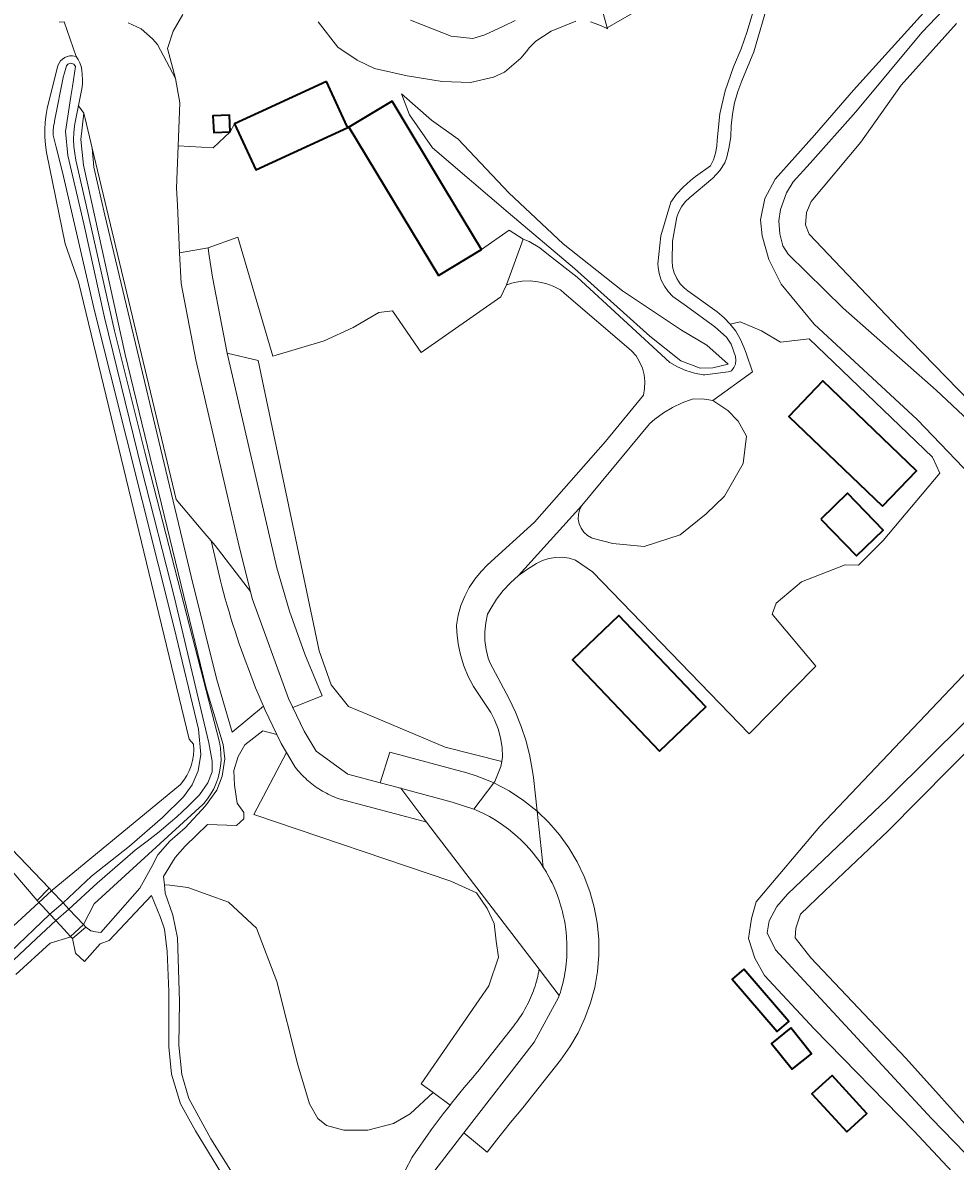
# Model space of a CAD drawing. Header units: metres. Extents: x 152737 to 157444, y 374779 to 378487.
# Tile 46 of 95: x 154053 to 154199, y 377615 to 377793. Entities that reach past the tile are written whole.
import ezdxf
from ezdxf.enums import TextEntityAlignment as Align

# ---------------------------------------------------------------- set-up
doc = ezdxf.new("R2010")
doc.units = ezdxf.units.M
for name, color, linetype, lineweight in [('B-XX-KW-KUNSTWERK_DEK-GV', 170, 'Continuous', 18), ('B-XX-OG-BEBOUWING_SCHUUR-GV', 7, 'Continuous', 35), ('B-XX-OG-TERREIN_CULTUURSCHEIDING-GV', 7, 'Continuous', 18), ('B-XX-OG-TERREIN_ONBEGROEID-GV', 7, 'Continuous', 18), ('B-XX-OG-TOPOGRAFIE-T18', 10, 'Continuous', 18), ('B-XX-OG-WATER-GV', 130, 'Continuous', 18), ('B-XX-OG-WATER_SLOOT-GV', 120, 'Continuous', 18), ('B-XX-OG-WEG-GV', 7, 'Continuous', 18), ('B-XX-VH-VERHARDING_BEDRIJFSVLOERPLAAT-GV', 252, 'Continuous', 18)]:
    doc.layers.add(name, color=color, linetype=linetype, lineweight=lineweight)
doc.styles.add('NLCS-ISO-M-T18', font='NLCS-ISO.ttf', dxfattribs={"height": 1.8})

msp = doc.modelspace()

# ---------------------------------------------------------------- linework, layer by layer
at = {"layer": 'B-XX-KW-KUNSTWERK_DEK-GV'}
msp.add_lwpolyline([(154055.998, 377655.585), (154056.502, 377655.044), (154057.696, 377653.763), (154058.648, 377652.743), (154059.377, 377651.961), (154060.959, 377650.265), (154061.241, 377649.963), (154063.36, 377651.731), (154062.97, 377652.144), (154060.695, 377654.549), (154059.788, 377655.507), (154057.985, 377657.413), (154057.599, 377657.82), (154055.709, 377655.894)], close=True, dxfattribs=at)
at = {"layer": 'B-XX-OG-BEBOUWING_SCHUUR-GV'}
for points in [[(154100.996, 377784.042), (154090.347, 377779.136), (154086.614, 377777.416), (154089.93, 377770.22), (154104.312, 377776.846), (154104.237, 377777.009)], [(154118.491, 377753.666), (154125.231, 377757.726), (154119.508, 377767.227), (154111.238, 377780.956), (154104.498, 377776.896)], [(154085.93, 377776.178), (154085.811, 377778.751), (154083.237, 377778.65), (154083.356, 377776.059)], [(154187.981, 377717.564), (154193.297, 377723.114), (154178.611, 377737.182), (154173.294, 377731.631)], [(154178.296, 377715.55), (154183.868, 377709.794), (154188.051, 377713.844), (154182.479, 377719.6)], [(154153.07, 377679.253), (154160.343, 377686.172), (154146.741, 377700.469), (154139.468, 377693.55)], [(154166.274, 377645.14), (154164.437, 377643.559), (154171.469, 377635.386), (154173.306, 377636.967)], [(154173.608, 377635.979), (154170.583, 377633.541), (154173.851, 377629.486), (154176.876, 377631.924)], [(154182.361, 377619.707), (154185.491, 377622.574), (154180.06, 377628.505), (154176.93, 377625.638)]]:
    msp.add_lwpolyline(points, close=True, dxfattribs=at)
at = {"layer": 'B-XX-OG-TERREIN_CULTUURSCHEIDING-GV'}
for points in [[(154205.61, 377727.005), (154196.333, 377735.72), (154181.82, 377748.582), (154173.227, 377757.027), (154172.381, 377758.327), (154171.909, 377760.181), (154171.762, 377762.206), (154172.003, 377764.019), (154172.942, 377766.611), (154174.006, 377768.329), (154176.638, 377771.226), (154183.778, 377779.302), (154194.125, 377791.71), (154208.478, 377806.822)], [(154208.478, 377806.822), (154194.125, 377791.71), (154183.778, 377779.302), (154176.638, 377771.226), (154174.006, 377768.329), (154172.942, 377766.611), (154172.003, 377764.019), (154171.762, 377762.206), (154171.909, 377760.181), (154172.381, 377758.327), (154173.227, 377757.027), (154181.82, 377748.582), (154196.333, 377735.72), (154205.61, 377727.005)], [(154162.966, 377802.906), (154144.894, 377792.427), (154144.938, 377792.264), (154144.764, 377792.347), (154143.61, 377792.898), (154142.285, 377793.344)], [(154144.181, 377795.071), (154144.894, 377792.427), (154162.966, 377802.906)], [(154202.524, 377803.406), (154194.892, 377795.321), (154189.359, 377789.247), (154183.398, 377782.672), (154177.334, 377775.658), (154171.16, 377768.75), (154169.572, 377765.707), (154168.865, 377762.407), (154169.13, 377759.891), (154170.184, 377756.185), (154172.118, 377752.33), (154177.274, 377746.068), (154193.382, 377731.131), (154212.655, 377710.991)], [(154212.655, 377710.991), (154193.382, 377731.131), (154177.274, 377746.068), (154172.118, 377752.33), (154170.184, 377756.185), (154169.13, 377759.891), (154168.865, 377762.407), (154169.572, 377765.707), (154171.16, 377768.75), (154177.334, 377775.658), (154183.398, 377782.672), (154189.359, 377789.247), (154194.892, 377795.321), (154202.524, 377803.406)], [(154078.511, 377794.537), (154077.009, 377791.9), (154076.145, 377789.171), (154077.393, 377784.482), (154078.054, 377780.706), (154077.796, 377773.986), (154083.259, 377773.651), (154085.93, 377776.178), (154086.614, 377777.416), (154090.347, 377779.136), (154100.996, 377784.042), (154104.237, 377777.009), (154104.498, 377776.896), (154111.238, 377780.956), (154119.508, 377767.227), (154125.231, 377757.726), (154129.557, 377760.791), (154131.766, 377759.376), (154132.669, 377758.97), (154134.384, 377758.004), (154135.701, 377756.93), (154140.202, 377753.416), (154154.669, 377740.067), (154155.894, 377739.363), (154157.19, 377738.803), (154158.541, 377738.392), (154159.93, 377738.137), (154160.179, 377738.109), (154163.819, 377738.597), (154164.35, 377738.778), (154164.719, 377739.257), (154164.95, 377739.817), (154165.028, 377740.418), (154164.947, 377741.02), (154164.301, 377742.91), (154163.533, 377744.019), (154161.725, 377745.623), (154157.315, 377748.864), (154155.181, 377750.415), (154154.448, 377751.169), (154153.838, 377752.025), (154153.364, 377752.964), (154153.038, 377753.964), (154152.867, 377755.002), (154152.842, 377755.519), (154153.277, 377759.878), (154154.865, 377765.147), (154155.76, 377766.38), (154156.78, 377767.514), (154157.913, 377768.536), (154158.721, 377769.147), (154161.03, 377770.827), (154161.519, 377771.796), (154161.86, 377772.827), (154162.046, 377773.897), (154162.079, 377774.87), (154162.518, 377778.995), (154163.341, 377782.566), (154164.629, 377786.332), (154165.84, 377789.161), (154166.774, 377791.845), (154167.963, 377795.89)], [(154170.194, 377796.68), (154167.814, 377788.683), (154165.979, 377784.158), (154165.331, 377782.452), (154164.829, 377780.697), (154164.479, 377778.905), (154164.283, 377777.109), (154164.213, 377775.447), (154163.985, 377773.801), (154163.599, 377772.183), (154163.314, 377771.29), (154162.54, 377770.106), (154161.439, 377768.916), (154157.799, 377765.856), (154157.093, 377765.18), (154156.507, 377764.399), (154156.056, 377763.533), (154155.797, 377762.778), (154155.117, 377759.023), (154155.033, 377755.98), (154155.123, 377755.016), (154155.37, 377754.081), (154155.767, 377753.198), (154156.303, 377752.393), (154156.964, 377751.687), (154157.505, 377751.253), (154162.103, 377747.969), (154163.18, 377747.076), (154164.15, 377746.068), (154165.701, 377746.406), (154169.014, 377745.042), (154172.006, 377743.233), (154176.489, 377743.754), (154195.786, 377725.259), (154196.928, 377722.759), (154188.057, 377712.202), (154184.182, 377708.373), (154182.115, 377708.43), (154175.306, 377705.769), (154171.329, 377702.408), (154170.703, 377700.706), (154177.521, 377692.565), (154167.101, 377681.948), (154142.59, 377707.33), (154139.937, 377709.153), (154138.927, 377709.45), (154137.883, 377709.593), (154136.829, 377709.578), (154135.788, 377709.406), (154134.784, 377709.08), (154133.864, 377708.621), (154132.408, 377707.749), (154131.041, 377706.744), (154129.774, 377705.616), (154128.619, 377704.373), (154127.585, 377703.027), (154126.683, 377701.591), (154126.197, 377700.667), (154125.896, 377699.313), (154125.754, 377697.933), (154125.771, 377696.547), (154125.948, 377695.172), (154126.281, 377693.826), (154126.571, 377693.001), (154129.525, 377687.535), (154130.564, 377685.361), (154131.456, 377683.123), (154132.199, 377680.832), (154132.789, 377678.496), (154133.223, 377676.128), (154133.354, 377675.16), (154133.936, 377669.846), (154135.76, 377668.089), (154137.42, 377666.178), (154138.905, 377664.127), (154140.202, 377661.952), (154141.301, 377659.672), (154142.194, 377657.302), (154142.874, 377654.863), (154143.334, 377652.374), (154143.572, 377649.853), (154143.586, 377647.321), (154143.376, 377644.798), (154142.942, 377642.303), (154142.29, 377639.857), (154141.423, 377637.478), (154140.348, 377635.185), (154139.075, 377632.997), (154137.613, 377630.93), (154131.71, 377623.43), (154129.793, 377621.177), (154128.763, 377619.908), (154127.929, 377618.88), (154126.118, 377616.541), (154122.473, 377619.54), (154117.92, 377613.655)], [(154142.285, 377793.344), (154143.61, 377792.898), (154144.764, 377792.347), (154144.938, 377792.264), (154144.894, 377792.427), (154144.181, 377795.071)], [(154061.824, 377787.934), (154059.949, 377793.362), (154059.164, 377793.33)], [(154139.979, 377793.49), (154136.152, 377791.915), (154133.737, 377790.32), (154132.767, 377789.362), (154132.206, 377788.683), (154131.387, 377787.691), (154128.841, 377785.481), (154127.116, 377784.697), (154123.511, 377783.879), (154119.088, 377784.033), (154113.618, 377784.92), (154108.52, 377786.049), (154105.768, 377787.363), (154102.77, 377789.376), (154099.687, 377793.363)], [(154099.687, 377793.363), (154102.77, 377789.376), (154105.768, 377787.363), (154108.52, 377786.049), (154113.618, 377784.92), (154119.088, 377784.033), (154123.511, 377783.879), (154127.116, 377784.697), (154128.841, 377785.481), (154131.387, 377787.691), (154132.206, 377788.683), (154132.767, 377789.362), (154133.737, 377790.32), (154136.152, 377791.915), (154139.979, 377793.49)], [(154130.479, 377793.598), (154128.569, 377792.623), (154125.772, 377791.349), (154123.855, 377790.75), (154120.51, 377791.112), (154115.847, 377792.947), (154114.117, 377793.628)], [(154114.117, 377793.628), (154115.847, 377792.947), (154120.51, 377791.112), (154123.855, 377790.75), (154125.772, 377791.349), (154128.569, 377792.623), (154130.479, 377793.598)], [(154214.612, 377720.594), (154190.531, 377745.397), (154176.468, 377760.135), (154175.893, 377761.604), (154176.077, 377763.525), (154176.813, 377765.237), (154184.588, 377774.53), (154190.89, 377783.467), (154199.535, 377793.105)], [(154080.21, 377680.327), (154079.501, 377681.131), (154062.179, 377752.707), (154060.107, 377758.614), (154057.193, 377772.944), (154057.024, 377774.123), (154056.932, 377775.309), (154056.92, 377776.5), (154056.986, 377777.688), (154057.131, 377778.869), (154057.306, 377779.819), (154058.984, 377786.512), (154059.153, 377786.899), (154059.393, 377787.247), (154059.693, 377787.545), (154060.045, 377787.78), (154060.434, 377787.945), (154060.847, 377788.035), (154061.27, 377788.045), (154061.824, 377787.934)], [(154203.231, 377618.31), (154191.604, 377631.231), (154176.742, 377646.903), (154174.274, 377650.036), (154174.41, 377651.573), (154175.137, 377653.778), (154178.961, 377657.409), (154188.86, 377666.778), (154227.42, 377705.802)], [(154203.43, 377694.111), (154178.165, 377667.457), (154168.19, 377655.658), (154167.47, 377653.07), (154166.98, 377649.938), (154167.967, 377646.888), (154169.496, 377644.176), (154177.265, 377635.825), (154192.845, 377619.837), (154209.387, 377602.168)], [(154209.387, 377602.168), (154192.845, 377619.837), (154177.265, 377635.825), (154169.496, 377644.176), (154167.967, 377646.888), (154166.98, 377649.938), (154167.47, 377653.07), (154168.19, 377655.658), (154178.165, 377667.457), (154203.43, 377694.111)], [(154220.345, 377596.355), (154195.606, 377621.764), (154171.233, 377648.167), (154169.924, 377650.827), (154170.219, 377652.696), (154171.437, 377654.965), (154173.101, 377656.858), (154188.796, 377671.856), (154189.273, 377672.312), (154200.806, 377683.728)], [(154200.806, 377683.728), (154189.273, 377672.312), (154188.796, 377671.856), (154173.101, 377656.858), (154171.437, 377654.965), (154170.219, 377652.696), (154169.924, 377650.827), (154171.233, 377648.167), (154195.606, 377621.764), (154220.345, 377596.355)], [(154049.994, 377650.062), (154055.998, 377655.585), (154056.01, 377655.596), (154057.985, 377657.413), (154058.083, 377657.503), (154076.068, 377672.326), (154078.142, 377674.035)], [(154111.089, 377609.458), (154114.392, 377615.712), (154114.978, 377616.579), (154115.571, 377617.441), (154116.17, 377618.299), (154116.775, 377619.153), (154117.387, 377620.001), (154118.006, 377620.845), (154118.631, 377621.685), (154119.263, 377622.519), (154119.901, 377623.348), (154120.321, 377623.887), (154117.661, 377625.828), (154114.1, 377622.51), (154111.489, 377620.993), (154107.481, 377619.962), (154103.717, 377619.964), (154100.985, 377620.693), (154099.65, 377621.786), (154098.315, 377624.094), (154096.496, 377630.166), (154093.222, 377643.22), (154090.067, 377651.539), (154085.637, 377655.608), (154079.323, 377657.917), (154076.47, 377658.283), (154075.632, 377658.334), (154075.744, 377657.035), (154076.955, 377653.582), (154077.673, 377650.039), (154077.987, 377640.084), (154077.887, 377633.273), (154078.338, 377628.654), (154079.465, 377624.937), (154082.902, 377618.628), (154086.226, 377613.277)], [(154084.592, 377613.165), (154080.479, 377619.867), (154078.169, 377624.092), (154076.76, 377628.711), (154076.31, 377632.992), (154076.31, 377641.666), (154076.084, 377647.918), (154075.631, 377651.431), (154075.011, 377653.234), (154073.603, 377656.669), (154067.01, 377649.629), (154065.602, 377649.122), (154063.123, 377646.362), (154061.714, 377647.657), (154061.241, 377649.963), (154060.959, 377650.265), (154060.848, 377650.163), (154057.788, 377649.194), (154052.382, 377644.331)]]:
    msp.add_lwpolyline(points, dxfattribs=at)
for points in [[(154139.796, 377754.788), (154129.397, 377763.522), (154117.563, 377773.638), (154113.992, 377778.834), (154112.711, 377782.098), (154117.39, 377777.956), (154121.577, 377775.027), (154129.528, 377766.624), (154138.035, 377758.607), (154147.282, 377751.261), (154156.506, 377745.136), (154160.495, 377742.766), (154163.837, 377739.822), (154161.406, 377739.214), (154159.434, 377739.177), (154156.406, 377740.343), (154151.545, 377744.2)], [(154129.397, 377763.522), (154139.796, 377754.788), (154151.545, 377744.2), (154156.406, 377740.343), (154159.434, 377739.177), (154161.406, 377739.214), (154163.837, 377739.822), (154160.495, 377742.766), (154156.506, 377745.136), (154147.282, 377751.261), (154138.035, 377758.607), (154129.528, 377766.624), (154121.577, 377775.027), (154117.39, 377777.956), (154112.711, 377782.098), (154113.992, 377778.834), (154117.563, 377773.638)], [(154060.959, 377650.265), (154061.241, 377649.963), (154063.36, 377651.731), (154064.106, 377651.148), (154064.872, 377650.97), (154065.696, 377650.861), (154071.8, 377657.796), (154073.659, 377661.232), (154074.617, 377663.034), (154076.476, 377665.175), (154078.899, 377667.259), (154082.05, 377670.681), (154083.849, 377673.136), (154084.692, 377675.318), (154085.089, 377678.044), (154084.841, 377680.275), (154082.172, 377689.125), (154069.507, 377741.308), (154063.005, 377770.952), (154062.571, 377774.948), (154063.024, 377779.065), (154062.204, 377780.247), (154062.203, 377780.248), (154061.64, 377777.425), (154061.587, 377777.087), (154061.472, 377776.012), (154061.436, 377774.932), (154061.481, 377773.852), (154061.605, 377772.778), (154061.808, 377771.716), (154063.373, 377764.671), (154067.856, 377744.995), (154072.561, 377726.02), (154079.63, 377698.672), (154084.234, 377680.645), (154084.4, 377679.727), (154084.486, 377678.797), (154084.492, 377677.864), (154084.419, 377676.933), (154084.266, 377676.013), (154084.035, 377675.108), (154083.728, 377674.227), (154083.346, 377673.376), (154082.892, 377672.56), (154082.371, 377671.786), (154081.785, 377671.059), (154081.639, 377670.897), (154064.628, 377655.378), (154062.97, 377652.144), (154062.928, 377652.062)], [(154091.117, 377686.278), (154090.707, 377687.243), (154090.304, 377688.212), (154089.908, 377689.183), (154089.52, 377690.158), (154089.14, 377691.135), (154088.766, 377692.115), (154088.401, 377693.098), (154088.043, 377694.084), (154087.692, 377695.073), (154087.349, 377696.064), (154087.013, 377697.058), (154086.685, 377698.054), (154086.365, 377699.053), (154086.052, 377700.054), (154085.747, 377701.058), (154085.45, 377702.064), (154085.16, 377703.072), (154084.878, 377704.082), (154084.604, 377705.094), (154084.39, 377705.905), (154083.144, 377711.28), (154082.936, 377712.176), (154081.67, 377713.681), (154077.49, 377718.65), (154064.348, 377773.586), (154064.582, 377770.612), (154066.307, 377763.127), (154079.835, 377706.573), (154083.778, 377690.606), (154086.245, 377682.221)], [(154138.18, 377750.928), (154137.571, 377751.45), (154136.461, 377752.017), (154135.287, 377752.439), (154134.069, 377752.706), (154132.827, 377752.816), (154131.582, 377752.766), (154130.353, 377752.557), (154129.157, 377752.192), (154128.246, 377750.32), (154115.775, 377741.625), (154111.304, 377748.169), (154109.181, 377747.884), (154105.156, 377745.525), (154100.613, 377743.478), (154092.584, 377741.076), (154087.126, 377759.669), (154082.463, 377758.029), (154082.561, 377757.101), (154083.147, 377753.413), (154085.45, 377741.537), (154090.292, 377740.391), (154099.841, 377694.931), (154101.727, 377689.616), (154104.419, 377686.252), (154107.461, 377684.979), (154119.539, 377679.881), (154128.414, 377677.649), (154128.537, 377678.345), (154128.457, 377679.843), (154128.218, 377681.325), (154127.823, 377682.773), (154127.277, 377684.171), (154126.713, 377685.284), (154123.971, 377689.351), (154123.15, 377690.944), (154122.475, 377692.604), (154121.95, 377694.318), (154121.58, 377696.071), (154121.367, 377697.85), (154121.315, 377698.987), (154121.59, 377700.526), (154122.021, 377702.029), (154122.603, 377703.481), (154123.33, 377704.866), (154124.195, 377706.17), (154125.188, 377707.379), (154126.196, 377708.387), (154133.512, 377715.07), (154144.649, 377727.719), (154150.552, 377734.938), (154150.751, 377735.996), (154150.791, 377737.072), (154150.672, 377738.142), (154150.397, 377739.183), (154149.971, 377740.172), (154149.403, 377741.086), (154148.706, 377741.906), (154148.646, 377741.968)], [(154100.313, 377687.909), (154095.727, 377686.099), (154097.503, 377682.399), (154099.352, 377679.26), (154104.306, 377675.665), (154109.395, 377674.307), (154110.906, 377679.078), (154122.952, 377675.863), (154124.376, 377675.413), (154125.775, 377674.889), (154127.145, 377674.292), (154127.33, 377674.535), (154128.271, 377676.845), (154128.414, 377677.649), (154119.539, 377679.881), (154107.461, 377684.979), (154104.419, 377686.252), (154101.727, 377689.616), (154099.841, 377694.931), (154090.292, 377740.391), (154085.45, 377741.537), (154093.235, 377707.955), (154095.224, 377701.146), (154097.586, 377694.457)], [(154150.683, 377711.298), (154156.284, 377713.081), (154160.381, 377716.371), (154163.235, 377719.15), (154166.161, 377724.269), (154166.709, 377728.513), (154165.368, 377730.884), (154163.741, 377732.551), (154161.417, 377734.105), (154159.815, 377734.375), (154158.189, 377734.33), (154156.629, 377733.76), (154155.13, 377733.045), (154153.706, 377732.189), (154152.37, 377731.202), (154151.523, 377730.465), (154140.903, 377717.685), (154140.575, 377717.014), (154140.398, 377716.289), (154140.38, 377715.543), (154140.52, 377714.81), (154140.812, 377714.123), (154141.244, 377713.515), (154141.796, 377713.012), (154142.442, 377712.638), (154142.729, 377712.526), (154145.784, 377711.74)], [(154075.632, 377658.334), (154076.47, 377658.283), (154079.323, 377657.917), (154085.637, 377655.608), (154090.067, 377651.539), (154093.222, 377643.22), (154096.496, 377630.166), (154098.315, 377624.094), (154099.65, 377621.786), (154100.985, 377620.693), (154103.717, 377619.964), (154107.481, 377619.962), (154111.489, 377620.993), (154114.1, 377622.51), (154117.661, 377625.828), (154115.801, 377627.184), (154126.371, 377642.541), (154127.89, 377647.033), (154127.549, 377649.553), (154127.224, 377652.316), (154126.139, 377654.653), (154124.433, 377657.113), (154120.464, 377658.905), (154089.648, 377669.328), (154094.743, 377679.046), (154093.904, 377680.472), (154093.226, 377681.871), (154091.045, 377682.445), (154088.219, 377680.247), (154087.188, 377678.409), (154086.515, 377676.211), (154086.604, 377673.924), (154087.008, 377671.144), (154088.04, 377669.664), (154088.04, 377668.677), (154086.918, 377667.601), (154082.388, 377667.781), (154078.889, 377664.417), (154077.314, 377662.596), (154075.519, 377659.636)], [(154055.709, 377655.894), (154049.967, 377662.687), (154051.784, 377663.934), (154057.599, 377657.82)]]:
    msp.add_lwpolyline(points, close=True, dxfattribs=at)
msp.add_arc((154071.815, 377679.6), 8.426, 318.66457, 4.94701, dxfattribs=at)
at = {"layer": 'B-XX-OG-TERREIN_ONBEGROEID-GV'}
msp.add_lwpolyline([(154069.975, 377793.229), (154071.979, 377792.273), (154073.767, 377790.711), (154074.534, 377789.792), (154077.393, 377784.482), (154076.145, 377789.171), (154077.009, 377791.9), (154078.511, 377794.537)], dxfattribs=at)
msp.add_lwpolyline([(154172.006, 377743.233), (154169.014, 377745.042), (154165.701, 377746.406), (154164.15, 377746.068), (154164.998, 377744.957), (154165.713, 377743.759), (154166.287, 377742.488), (154166.62, 377741.502), (154167.622, 377738.61), (154161.417, 377734.105), (154163.741, 377732.551), (154165.368, 377730.884), (154166.709, 377728.513), (154166.161, 377724.269), (154163.235, 377719.15), (154160.381, 377716.371), (154156.284, 377713.081), (154150.683, 377711.298), (154145.784, 377711.74), (154142.729, 377712.526), (154142.442, 377712.638), (154141.796, 377713.012), (154141.244, 377713.515), (154140.812, 377714.123), (154140.52, 377714.81), (154140.38, 377715.543), (154140.398, 377716.289), (154140.575, 377717.014), (154140.903, 377717.685), (154131.041, 377706.744), (154132.408, 377707.749), (154133.864, 377708.621), (154134.784, 377709.08), (154135.788, 377709.406), (154136.829, 377709.578), (154137.883, 377709.593), (154138.927, 377709.45), (154139.937, 377709.153), (154142.59, 377707.33), (154167.101, 377681.948), (154177.521, 377692.565), (154170.703, 377700.706), (154171.329, 377702.408), (154175.306, 377705.769), (154182.115, 377708.43), (154184.182, 377708.373), (154188.057, 377712.202), (154196.928, 377722.759), (154195.786, 377725.259), (154176.489, 377743.754)], close=True, dxfattribs=at)
at = {"layer": 'B-XX-OG-WATER-GV'}
msp.add_lwpolyline([(154050.308, 377644.95), (154055.59, 377649.886), (154058.648, 377652.743), (154060.695, 377654.549), (154065.144, 377658.613), (154071.061, 377663.787), (154072.959, 377665.17), (154074.808, 377666.616), (154076.607, 377668.125), (154077.584, 377668.989), (154079.301, 377670.591), (154080.961, 377672.251), (154081.142, 377672.438), (154082.446, 377674.325), (154083.122, 377676.031), (154083.103, 377677.691), (154082.605, 377680.58), (154077.189, 377703.448), (154072.081, 377723.248), (154066.271, 377747.091), (154063.027, 377761.765), (154060.541, 377772.443), (154060.151, 377776.22), (154061.013, 377781.671), (154061.235, 377783.227), (154061.734, 377786.364), (154061.445, 377786.753), (154060.978, 377786.889), (154060.525, 377786.715), (154060.341, 377786.492), (154059.892, 377785.023), (154059.867, 377784.894), (154058.47, 377777.832), (154058.427, 377777.683), (154058.284, 377777.013), (154058.221, 377776.331), (154058.238, 377775.647), (154058.725, 377773.746), (154059.722, 377769.857), (154064.71, 377748.126), (154077.166, 377698.534), (154080.992, 377682.683), (154081.345, 377678.752), (154080.898, 377676.186), (154079.993, 377673.999), (154078.601, 377672.118), (154075.328, 377668.892), (154070.191, 377664.409), (154064.211, 377659.705), (154059.788, 377655.507), (154057.696, 377653.763), (154051.498, 377647.832)], dxfattribs=at)
at = {"layer": 'B-XX-OG-WATER_SLOOT-GV'}
for points in [[(154062.713, 377785.81), (154062.602, 377786.382), (154062.415, 377786.933), (154062.154, 377787.454), (154061.824, 377787.934), (154061.27, 377788.045), (154060.847, 377788.035), (154060.434, 377787.945), (154060.045, 377787.78), (154059.693, 377787.545), (154059.393, 377787.247), (154059.153, 377786.899), (154058.984, 377786.512), (154057.306, 377779.819), (154057.131, 377778.869), (154056.986, 377777.688), (154056.92, 377776.5), (154056.932, 377775.309), (154057.024, 377774.123), (154057.193, 377772.944), (154060.107, 377758.614), (154062.179, 377752.707), (154079.501, 377681.131), (154080.21, 377680.327)], [(154051.498, 377647.832), (154057.696, 377653.763), (154059.788, 377655.507), (154064.211, 377659.705), (154070.191, 377664.409), (154075.328, 377668.892), (154078.601, 377672.118), (154079.993, 377673.999), (154080.898, 377676.186), (154081.345, 377678.752), (154080.992, 377682.683), (154077.166, 377698.534), (154064.71, 377748.126), (154059.722, 377769.857), (154058.725, 377773.746), (154058.238, 377775.647), (154058.221, 377776.331), (154058.284, 377777.013), (154058.427, 377777.683), (154058.47, 377777.832), (154059.867, 377784.894), (154059.892, 377785.023), (154060.341, 377786.492), (154060.525, 377786.715), (154060.978, 377786.889), (154061.445, 377786.753), (154061.734, 377786.364), (154061.235, 377783.227), (154061.013, 377781.671), (154060.151, 377776.22), (154060.541, 377772.443), (154063.027, 377761.765), (154066.271, 377747.091), (154072.081, 377723.248), (154077.189, 377703.448), (154082.605, 377680.58), (154083.103, 377677.691), (154083.122, 377676.031), (154082.446, 377674.325), (154081.142, 377672.438), (154080.961, 377672.251), (154079.301, 377670.591), (154077.584, 377668.989), (154076.607, 377668.125), (154074.808, 377666.616), (154072.959, 377665.17), (154071.061, 377663.787), (154065.144, 377658.613), (154060.695, 377654.549), (154058.648, 377652.743), (154055.59, 377649.886), (154050.308, 377644.95)], [(154062.206, 377780.264), (154062.724, 377782.863), (154062.825, 377783.595), (154062.845, 377784.333), (154062.786, 377785.07), (154062.713, 377785.81)], [(154052.382, 377644.331), (154057.788, 377649.194), (154060.848, 377650.163), (154060.959, 377650.265), (154062.928, 377652.062), (154062.97, 377652.144), (154064.628, 377655.378), (154081.639, 377670.897), (154081.785, 377671.059), (154082.371, 377671.786), (154082.892, 377672.56), (154083.346, 377673.376), (154083.728, 377674.227), (154084.035, 377675.108), (154084.266, 377676.013), (154084.419, 377676.933), (154084.492, 377677.864), (154084.486, 377678.797), (154084.4, 377679.727), (154084.234, 377680.645), (154079.63, 377698.672), (154072.561, 377726.02), (154067.856, 377744.995), (154063.373, 377764.671), (154061.808, 377771.716), (154061.605, 377772.778), (154061.481, 377773.852), (154061.436, 377774.932), (154061.472, 377776.012), (154061.587, 377777.087), (154061.64, 377777.425), (154062.203, 377780.248)], [(154062.203, 377780.248), (154062.204, 377780.247)], [(154062.204, 377780.247), (154062.206, 377780.264)], [(154078.142, 377674.035), (154076.068, 377672.326), (154058.083, 377657.503), (154057.985, 377657.413), (154056.01, 377655.596), (154055.998, 377655.585), (154049.994, 377650.062), (154037.323, 377638.29), (154036.691, 377637.727), (154025.765, 377626.805), (154022.269, 377623.311), (154020.885, 377621.933), (154020.522, 377621.427), (154020.364, 377621.038), (154020.283, 377620.627), (154020.281, 377620.208), (154020.388, 377619.705)]]:
    msp.add_lwpolyline(points, dxfattribs=at)
at = {"layer": 'B-XX-OG-WATER_SLOOT-GV', "extrusion": (0, 0, -1)}
msp.add_arc((-154071.815, 377679.6), 8.426, 175.05299, 221.33543, dxfattribs=at)
at = {"layer": 'B-XX-OG-WEG-GV'}
for points in [[(154167.963, 377795.89), (154166.774, 377791.845), (154165.84, 377789.161), (154164.629, 377786.332), (154163.341, 377782.566), (154162.518, 377778.995), (154162.079, 377774.87), (154162.046, 377773.897), (154161.86, 377772.827), (154161.519, 377771.796), (154161.03, 377770.827), (154158.721, 377769.147), (154157.913, 377768.536), (154156.78, 377767.514), (154155.76, 377766.38), (154154.865, 377765.147), (154153.277, 377759.878), (154152.842, 377755.519), (154152.867, 377755.002), (154153.038, 377753.964), (154153.364, 377752.964), (154153.838, 377752.025), (154154.448, 377751.169), (154155.181, 377750.415), (154157.315, 377748.864), (154161.725, 377745.623), (154163.533, 377744.019), (154164.301, 377742.91), (154164.947, 377741.02), (154165.028, 377740.418), (154164.95, 377739.817), (154164.719, 377739.257), (154164.35, 377738.778), (154163.819, 377738.597), (154160.179, 377738.109), (154159.93, 377738.137), (154158.541, 377738.392), (154157.19, 377738.803), (154155.894, 377739.363), (154154.669, 377740.067), (154140.202, 377753.416), (154135.701, 377756.93), (154134.384, 377758.004), (154132.669, 377758.97), (154131.766, 377759.376), (154129.157, 377752.192), (154130.353, 377752.557), (154131.582, 377752.766), (154132.827, 377752.816), (154134.069, 377752.706), (154135.287, 377752.439), (154136.461, 377752.017), (154137.571, 377751.45), (154138.18, 377750.928), (154148.646, 377741.968), (154148.706, 377741.906), (154149.403, 377741.086), (154149.971, 377740.172), (154150.397, 377739.183), (154150.672, 377738.142), (154150.791, 377737.072), (154150.751, 377735.996), (154150.552, 377734.938), (154144.649, 377727.719), (154133.512, 377715.07), (154126.196, 377708.387), (154125.188, 377707.379), (154124.195, 377706.17), (154123.33, 377704.866), (154122.603, 377703.481), (154122.021, 377702.029), (154121.59, 377700.526), (154121.315, 377698.987), (154121.367, 377697.85), (154121.58, 377696.071), (154121.95, 377694.318), (154122.475, 377692.604), (154123.15, 377690.944), (154123.971, 377689.351), (154126.713, 377685.284), (154127.277, 377684.171), (154127.823, 377682.773), (154128.218, 377681.325), (154128.457, 377679.843), (154128.537, 377678.345), (154128.414, 377677.649), (154128.271, 377676.845), (154127.33, 377674.535), (154127.145, 377674.292), (154129.547, 377673.028), (154131.817, 377671.541), (154133.936, 377669.846), (154133.354, 377675.16), (154133.223, 377676.128), (154132.789, 377678.496), (154132.199, 377680.832), (154131.456, 377683.123), (154130.564, 377685.361), (154129.525, 377687.535), (154126.571, 377693.001), (154126.281, 377693.826), (154125.948, 377695.172), (154125.771, 377696.547), (154125.754, 377697.933), (154125.896, 377699.313), (154126.197, 377700.667), (154126.683, 377701.591), (154127.585, 377703.027), (154128.619, 377704.373), (154129.774, 377705.616), (154131.041, 377706.744), (154140.903, 377717.685), (154151.523, 377730.465), (154152.37, 377731.202), (154153.706, 377732.189), (154155.13, 377733.045), (154156.629, 377733.76), (154158.189, 377734.33), (154159.815, 377734.375), (154161.417, 377734.105), (154167.622, 377738.61), (154166.62, 377741.502), (154166.287, 377742.488), (154165.713, 377743.759), (154164.998, 377744.957), (154164.15, 377746.068), (154163.18, 377747.076), (154162.103, 377747.969), (154157.505, 377751.253), (154156.964, 377751.687), (154156.303, 377752.393), (154155.767, 377753.198), (154155.37, 377754.081), (154155.123, 377755.016), (154155.033, 377755.98), (154155.117, 377759.023), (154155.797, 377762.778), (154156.056, 377763.533), (154156.507, 377764.399), (154157.093, 377765.18), (154157.799, 377765.856), (154161.439, 377768.916), (154162.54, 377770.106), (154163.314, 377771.29), (154163.599, 377772.183), (154163.985, 377773.801), (154164.213, 377775.447), (154164.283, 377777.109), (154164.479, 377778.905), (154164.829, 377780.697), (154165.331, 377782.452), (154165.979, 377784.158), (154167.814, 377788.683), (154170.194, 377796.68)], [(154086.226, 377613.277), (154082.902, 377618.628), (154079.465, 377624.937), (154078.338, 377628.654), (154077.887, 377633.273), (154077.987, 377640.084), (154077.673, 377650.039), (154076.955, 377653.582), (154075.744, 377657.035), (154075.632, 377658.334), (154075.519, 377659.636), (154077.314, 377662.596), (154078.889, 377664.417), (154082.388, 377667.781), (154086.918, 377667.601), (154088.04, 377668.677), (154088.04, 377669.664), (154087.008, 377671.144), (154086.604, 377673.924), (154086.515, 377676.211), (154087.188, 377678.409), (154088.219, 377680.247), (154091.045, 377682.445), (154093.226, 377681.871), (154091.334, 377685.775), (154091.117, 377686.278), (154086.245, 377682.221), (154083.778, 377690.606), (154079.835, 377706.573), (154066.307, 377763.127), (154064.582, 377770.612), (154064.348, 377773.586), (154063.239, 377778.224), (154063.024, 377779.065), (154062.571, 377774.948), (154063.005, 377770.952), (154069.507, 377741.308), (154082.172, 377689.125), (154084.841, 377680.275), (154085.089, 377678.044), (154084.692, 377675.318), (154083.849, 377673.136), (154082.05, 377670.681), (154078.899, 377667.259), (154076.476, 377665.175), (154074.617, 377663.034), (154073.659, 377661.232), (154071.8, 377657.796), (154065.696, 377650.861), (154064.872, 377650.97), (154064.106, 377651.148), (154063.36, 377651.731), (154061.241, 377649.963), (154061.714, 377647.657), (154063.123, 377646.362), (154065.602, 377649.122), (154067.01, 377649.629), (154073.603, 377656.669), (154075.011, 377653.234), (154075.631, 377651.431), (154076.084, 377647.918), (154076.31, 377641.666), (154076.31, 377632.992), (154076.76, 377628.711), (154078.169, 377624.092), (154080.479, 377619.867), (154084.592, 377613.165)], [(154131.817, 377671.541), (154129.547, 377673.028), (154127.145, 377674.292), (154124.031, 377670.2)], [(154134.892, 377661.124), (154133.936, 377669.846), (154131.817, 377671.541)], [(154117.92, 377613.655), (154122.473, 377619.54), (154133.455, 377633.732), (154137.298, 377640.689), (154137.407, 377641.026), (154134.25, 377645.152), (154134.215, 377644.954), (154134.178, 377644.756), (154134.108, 377644.411), (154134.023, 377644.026), (154133.93, 377643.642), (154133.829, 377643.261), (154133.72, 377642.882), (154133.604, 377642.505), (154133.48, 377642.13), (154133.348, 377641.758), (154133.209, 377641.389), (154133.063, 377641.022), (154132.909, 377640.659), (154132.748, 377640.299), (154132.579, 377639.942), (154132.404, 377639.589), (154132.221, 377639.239), (154132.031, 377638.893), (154131.834, 377638.551), (154131.63, 377638.214), (154131.42, 377637.88), (154131.203, 377637.55), (154130.979, 377637.225), (154130.748, 377636.905), (154130.511, 377636.59), (154130.268, 377636.279), (154124.651, 377629.143), (154124.54, 377629.015), (154123.859, 377628.221), (154123.184, 377627.422), (154122.515, 377626.617), (154121.852, 377625.807), (154121.195, 377624.993), (154120.545, 377624.173), (154120.321, 377623.887), (154119.901, 377623.348), (154119.263, 377622.519), (154118.631, 377621.685), (154118.006, 377620.845), (154117.387, 377620.001), (154116.775, 377619.153), (154116.17, 377618.299), (154115.571, 377617.441), (154114.978, 377616.579), (154114.392, 377615.712), (154111.089, 377609.458)]]:
    msp.add_lwpolyline(points, dxfattribs=at)
for points in [[(154104.498, 377776.896), (154104.237, 377777.009), (154100.996, 377784.042), (154090.347, 377779.136), (154086.614, 377777.416), (154085.93, 377776.178), (154083.259, 377773.651), (154077.796, 377773.986), (154077.541, 377767.328), (154077.666, 377764.678), (154078.019, 377757.226), (154082.463, 377758.029), (154087.126, 377759.669), (154092.584, 377741.076), (154100.613, 377743.478), (154105.156, 377745.525), (154109.181, 377747.884), (154111.304, 377748.169), (154115.775, 377741.625), (154128.246, 377750.32), (154129.157, 377752.192), (154131.766, 377759.376), (154129.557, 377760.791), (154125.231, 377757.726), (154119.508, 377767.227), (154111.238, 377780.956)], [(154095.727, 377686.099), (154100.313, 377687.909), (154097.586, 377694.457), (154095.224, 377701.146), (154093.235, 377707.955), (154085.45, 377741.537), (154083.147, 377753.413), (154082.561, 377757.101), (154082.463, 377758.029), (154078.019, 377757.226), (154078.247, 377752.418), (154080.559, 377740.496), (154087.335, 377711.263), (154089.373, 377703.18), (154089.381, 377703.149), (154095.027, 377687.51)], [(154082.936, 377712.176), (154083.144, 377711.28), (154084.39, 377705.905), (154084.604, 377705.094), (154084.878, 377704.082), (154085.16, 377703.072), (154085.45, 377702.064), (154085.747, 377701.058), (154086.052, 377700.054), (154086.365, 377699.053), (154086.685, 377698.054), (154087.013, 377697.058), (154087.349, 377696.064), (154087.692, 377695.073), (154088.043, 377694.084), (154088.401, 377693.098), (154088.766, 377692.115), (154089.14, 377691.135), (154089.52, 377690.158), (154089.908, 377689.183), (154090.304, 377688.212), (154090.707, 377687.243), (154091.117, 377686.278), (154091.334, 377685.775), (154093.226, 377681.871), (154093.904, 377680.472), (154094.743, 377679.046), (154095.935, 377677.021), (154096.115, 377676.775), (154096.321, 377676.507), (154096.532, 377676.244), (154096.75, 377675.986), (154096.974, 377675.733), (154097.204, 377675.486), (154097.44, 377675.244), (154097.681, 377675.008), (154097.928, 377674.778), (154098.18, 377674.554), (154098.437, 377674.335), (154098.7, 377674.123), (154098.967, 377673.917), (154099.24, 377673.718), (154099.517, 377673.525), (154099.798, 377673.338), (154100.084, 377673.159), (154100.374, 377672.986), (154100.668, 377672.82), (154100.966, 377672.661), (154101.267, 377672.509), (154101.572, 377672.365), (154101.881, 377672.227), (154102.192, 377672.097), (154102.507, 377671.975), (154102.824, 377671.859), (154103.144, 377671.752), (154116.126, 377668.287), (154116.649, 377668.147), (154115.598, 377669.521), (154112.592, 377673.453), (154112.373, 377673.512), (154112.291, 377673.534), (154112.181, 377673.563), (154109.395, 377674.307), (154104.306, 377675.665), (154099.352, 377679.26), (154097.503, 377682.399), (154095.027, 377687.51), (154089.381, 377703.149), (154089.079, 377704.214), (154083.559, 377711.436)], [(154117.661, 377625.828), (154120.321, 377623.887), (154120.545, 377624.173), (154121.195, 377624.993), (154121.852, 377625.807), (154122.515, 377626.617), (154123.184, 377627.422), (154123.859, 377628.221), (154124.54, 377629.015), (154124.651, 377629.143), (154130.268, 377636.279), (154130.511, 377636.59), (154130.748, 377636.905), (154130.979, 377637.225), (154131.203, 377637.55), (154131.42, 377637.88), (154131.63, 377638.214), (154131.834, 377638.551), (154132.031, 377638.893), (154132.221, 377639.239), (154132.404, 377639.589), (154132.579, 377639.942), (154132.748, 377640.299), (154132.909, 377640.659), (154133.063, 377641.022), (154133.209, 377641.389), (154133.348, 377641.758), (154133.48, 377642.13), (154133.604, 377642.505), (154133.72, 377642.882), (154133.829, 377643.261), (154133.93, 377643.642), (154134.023, 377644.026), (154134.108, 377644.411), (154134.178, 377644.756), (154134.215, 377644.954), (154134.25, 377645.152), (154116.649, 377668.147), (154116.126, 377668.287), (154103.144, 377671.752), (154102.824, 377671.859), (154102.507, 377671.975), (154102.192, 377672.097), (154101.881, 377672.227), (154101.572, 377672.365), (154101.267, 377672.509), (154100.966, 377672.661), (154100.668, 377672.82), (154100.374, 377672.986), (154100.084, 377673.159), (154099.798, 377673.338), (154099.517, 377673.525), (154099.24, 377673.718), (154098.967, 377673.917), (154098.7, 377674.123), (154098.437, 377674.335), (154098.18, 377674.554), (154097.928, 377674.778), (154097.681, 377675.008), (154097.44, 377675.244), (154097.204, 377675.486), (154096.974, 377675.733), (154096.75, 377675.986), (154096.532, 377676.244), (154096.321, 377676.507), (154096.115, 377676.775), (154095.935, 377677.021), (154094.743, 377679.046), (154089.648, 377669.328), (154120.464, 377658.905), (154124.433, 377657.113), (154126.139, 377654.653), (154127.224, 377652.316), (154127.549, 377649.553), (154127.89, 377647.033), (154126.371, 377642.541), (154115.801, 377627.184)], [(154110.906, 377679.078), (154109.395, 377674.307), (154112.181, 377673.563), (154112.291, 377673.534), (154112.373, 377673.512), (154120.658, 377671.3), (154124.031, 377670.2), (154127.145, 377674.292), (154125.775, 377674.889), (154124.376, 377675.413), (154122.952, 377675.863)], [(154133.936, 377669.846), (154134.892, 377661.124), (154135.39, 377660.31), (154135.418, 377660.259), (154135.466, 377660.173), (154135.863, 377659.459), (154135.864, 377659.457), (154135.947, 377659.293), (154135.999, 377659.19), (154136.283, 377658.629), (154136.531, 377658.086), (154136.687, 377657.739), (154136.849, 377657.344), (154137.056, 377656.831), (154137.057, 377656.828), (154137.219, 377656.379), (154137.372, 377655.95), (154137.499, 377655.549), (154137.512, 377655.509), (154137.664, 377655.021), (154137.666, 377655.014), (154137.8, 377654.522), (154137.911, 377654.106), (154137.912, 377654.104), (154138.024, 377653.614), (154138.124, 377653.165), (154138.125, 377653.161), (154138.199, 377652.765), (154138.201, 377652.756), (154138.301, 377652.203), (154138.366, 377651.754), (154138.432, 377651.276), (154138.474, 377650.882), (154138.478, 377650.837), (154138.529, 377650.311), (154138.554, 377649.921), (154138.556, 377649.893), (154138.587, 377649.355), (154138.595, 377648.986), (154138.596, 377648.946), (154138.605, 377648.382), (154138.598, 377647.983), (154138.582, 377647.409), (154138.582, 377647.397), (154138.558, 377646.995), (154138.525, 377646.495), (154138.476, 377645.995), (154138.426, 377645.537), (154138.36, 377645.063), (154138.356, 377645.036), (154138.287, 377644.576), (154138.198, 377644.087), (154138.111, 377643.637), (154138.011, 377643.187), (154138.004, 377643.158), (154137.9, 377642.716), (154137.898, 377642.708), (154137.768, 377642.218), (154137.639, 377641.76), (154137.635, 377641.746), (154137.514, 377641.356), (154137.51, 377641.342), (154137.407, 377641.026), (154137.298, 377640.689), (154133.455, 377633.732), (154122.473, 377619.54), (154126.118, 377616.541), (154127.929, 377618.88), (154128.763, 377619.908), (154129.793, 377621.177), (154131.71, 377623.43), (154137.613, 377630.93), (154139.075, 377632.997), (154140.348, 377635.185), (154141.423, 377637.478), (154142.29, 377639.857), (154142.942, 377642.303), (154143.376, 377644.798), (154143.586, 377647.321), (154143.572, 377649.853), (154143.334, 377652.374), (154142.874, 377654.863), (154142.194, 377657.302), (154141.301, 377659.672), (154140.202, 377661.952), (154138.905, 377664.127), (154137.42, 377666.178), (154135.76, 377668.089)], [(154055.709, 377655.894), (154057.599, 377657.82), (154051.784, 377663.934), (154049.967, 377662.687)], [(154055.998, 377655.585), (154056.502, 377655.044), (154057.696, 377653.763), (154058.648, 377652.743), (154059.377, 377651.961), (154060.959, 377650.265), (154061.241, 377649.963), (154063.36, 377651.731), (154062.97, 377652.144), (154060.695, 377654.549), (154059.788, 377655.507), (154057.985, 377657.413), (154057.599, 377657.82), (154055.709, 377655.894)]]:
    msp.add_lwpolyline(points, close=True, dxfattribs=at)
at = {"layer": 'B-XX-OG-WEG-GV', "extrusion": (0, 0, -1)}
msp.add_arc((-154115.041, 377648.405), 23.576, 112.41588, 147.35179, dxfattribs=at)
at = {"layer": 'B-XX-VH-VERHARDING_BEDRIJFSVLOERPLAAT-GV'}
for points in [[(154199.535, 377793.105), (154190.89, 377783.467), (154184.588, 377774.53), (154176.813, 377765.237), (154176.077, 377763.525), (154175.893, 377761.604), (154176.468, 377760.135), (154190.531, 377745.397), (154214.612, 377720.594)], [(154227.42, 377705.802), (154188.86, 377666.778), (154178.961, 377657.409), (154175.137, 377653.778), (154174.41, 377651.573), (154174.274, 377650.036), (154176.742, 377646.903), (154191.604, 377631.231), (154203.231, 377618.31)]]:
    msp.add_lwpolyline(points, dxfattribs=at)

# ---------------------------------------------------------------- texts
at = {"layer": 'B-XX-OG-TOPOGRAFIE-T18', "style": 'NLCS-ISO-M-T18'}
msp.add_text('Locht', height=0.0018, rotation=283.7, dxfattribs=at).set_placement((154077.528, 377741.954), align=Align.MIDDLE_CENTER)

doc.saveas('drawing.dxf')
